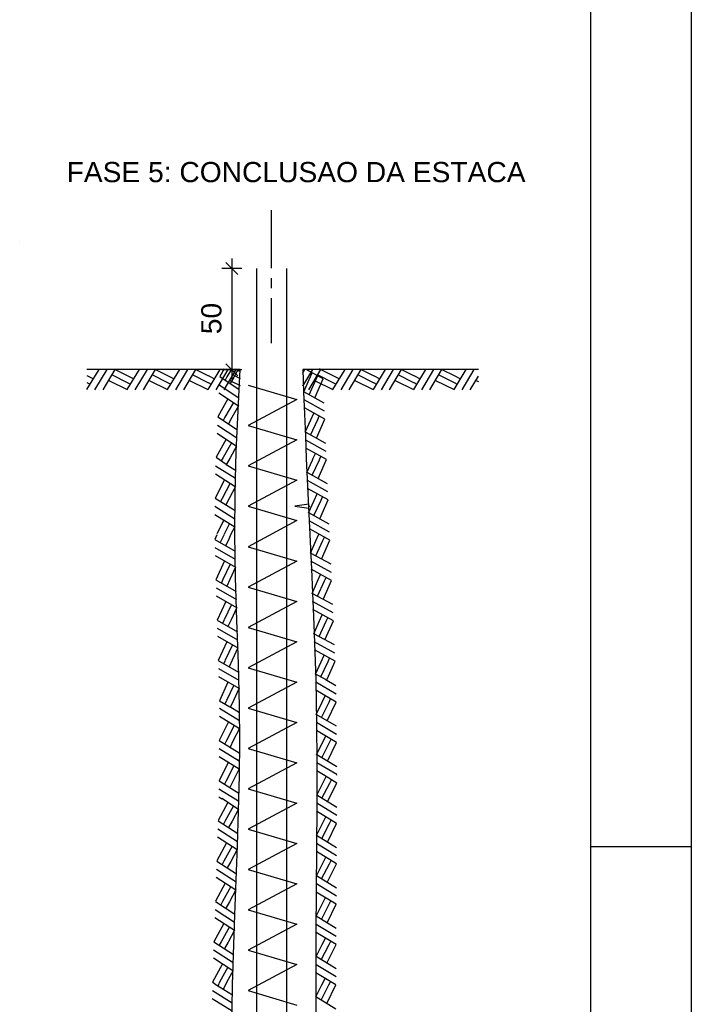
# Model space of a CAD drawing. Header units: millimetres. Extents: x 10 to 1250, y -62 to 528.
# Tile 64 of 256: x 153.66 to 160.32, y 32.02 to 41.78. Entities that reach past the tile are written whole.
import ezdxf

# ---------------------------------------------------------------- set-up
doc = ezdxf.new("R2010")
doc.units = ezdxf.units.MM
doc.header["$LTSCALE"] = 0.05
doc.layers.add('FOLHA_PADRÃO', color=7, linetype='Continuous')
doc.layers.add('Hachuras', color=1, linetype='Continuous')
doc.styles.add('PDF Arial', font='arial.ttf')

# ---------------------------------------------------------------- blocks, each defined once
blk = doc.blocks.new('A1EST. 1500')
at = {"layer": 'FOLHA_PADRÃO', "color": 1, "linetype": 'Continuous'}
for p, q in [((150, 59.4001), (150, 0)), ((149, 29.7001), (150, 29.7001))]:
    blk.add_line(p, q, dxfattribs=at)
at = {"layer": 'FOLHA_PADRÃO', "color": 6, "linetype": 'Continuous'}
blk.add_lwpolyline([(149, 58.4001), (149, 1), (1, 1), (1, 58.4001), (149, 58.4001)], dxfattribs=at)

msp = doc.modelspace()

# ---------------------------------------------------------------- linework, layer by layer
at = {"layer": 'Hachuras', "color": 1, "linetype": 'Continuous'}
for points in [[(156.1564, 39.3139), (156.1564, 39.8885)], [(153.6602, 39.5725), (153.6602, 39.5725)], [(155.8227, 39.2485), (155.7027, 39.3685)], [(155.7627, 39.4085), (155.7627, 39.3085), (155.7627, 38.6189), (155.7627, 38.3052), (155.7627, 38.2052)], [(155.8627, 39.3085), (155.7627, 39.3085), (155.6627, 39.3085)], [(156.0064, 39.3085), (156.0064, 24.0484)], [(156.3064, 39.3085), (156.3064, 24.0484)], [(156.1564, 39.1139), (156.1564, 39.2139)], [(156.1564, 38.5685), (156.1564, 39.0139)], [(155.8227, 38.2452), (155.7027, 38.3652)], [(155.7621, 31.7247), (155.7709, 32.2149), (155.7934, 32.9036), (155.8195, 33.592), (155.8306, 33.9362), (155.8386, 34.2803), (155.8422, 34.6245), (155.8402, 34.9686), (155.8293, 35.3955), (155.8135, 35.8225), (155.7988, 36.2495), (155.7911, 36.6764), (155.7946, 37.0845), (155.8069, 37.4925), (155.8252, 37.9005), (155.8464, 38.3085), (154.3264, 38.3085)], [(154.3268, 38.1093), (154.4464, 38.3081)], [(154.4064, 38.1085), (154.526, 38.3073)], [(154.4864, 38.1085), (154.606, 38.3073)], [(154.5756, 38.2565), (154.7264, 38.1793)], [(154.6064, 38.3081), (154.7264, 38.2485)], [(154.7268, 38.1093), (154.8464, 38.3081)], [(154.8064, 38.1085), (154.926, 38.3073)], [(154.8864, 38.1085), (155.006, 38.3073)], [(154.9756, 38.2565), (155.1264, 38.1793)], [(155.0064, 38.3081), (155.1264, 38.2485)], [(155.1268, 38.1093), (155.2464, 38.3081)], [(155.2064, 38.1085), (155.326, 38.3073)], [(155.2864, 38.1085), (155.406, 38.3073)], [(155.3756, 38.2565), (155.5264, 38.1793)], [(155.4064, 38.3081), (155.5264, 38.2485)], [(155.5268, 38.1093), (155.6464, 38.3081)], [(155.6064, 38.1085), (155.726, 38.3073)], [(155.6869, 38.3159), (155.6437, 38.2379)], [(155.8627, 38.3052), (155.7627, 38.3052), (155.6627, 38.3052)], [(155.6864, 38.1085), (155.806, 38.3073)], [(155.7583, 38.3126), (155.7136, 38.2346)], [(155.7756, 38.2565), (155.8464, 38.2202)], [(155.8262, 38.3094), (155.7827, 38.2314)], [(155.8064, 38.3081), (155.8464, 38.2882)], [(158.2064, 38.3085), (156.4664, 38.3085), (156.4746, 38.0877), (156.483, 37.867), (156.4918, 37.6462), (156.5011, 37.4255), (156.5268, 36.8777), (156.5534, 36.3299), (156.5773, 35.7821), (156.5948, 35.2343), (156.6021, 34.8171), (156.6048, 34.3999), (156.6042, 33.9826), (156.6015, 33.5652), (156.5948, 32.7301), (156.5948, 31.8943)], [(156.4664, 38.2767), (156.4853, 38.3081)], [(156.4664, 38.1436), (156.5649, 38.3073)], [(156.6694, 38.2157), (156.4982, 38.3097)], [(156.5253, 38.1085), (156.6449, 38.3073)], [(156.5303, 38.2102), (156.5602, 38.2754)], [(156.6145, 38.2565), (156.7653, 38.1793)], [(156.6671, 38.2952), (156.6312, 38.315)], [(156.6453, 38.3081), (156.7653, 38.2485)], [(156.7657, 38.1093), (156.8853, 38.3081)], [(156.8453, 38.1085), (156.9649, 38.3073)], [(156.9253, 38.1085), (157.0449, 38.3073)], [(157.0145, 38.2565), (157.1653, 38.1793)], [(157.0453, 38.3081), (157.1653, 38.2485)], [(157.1657, 38.1093), (157.2853, 38.3081)], [(157.2453, 38.1085), (157.3649, 38.3073)], [(157.3253, 38.1085), (157.4449, 38.3073)], [(157.4145, 38.2565), (157.5653, 38.1793)], [(157.4453, 38.3081), (157.5653, 38.2485)], [(157.5657, 38.1093), (157.6853, 38.3081)], [(157.6453, 38.1085), (157.7649, 38.3073)], [(157.7253, 38.1085), (157.8449, 38.3073)], [(157.8145, 38.2565), (157.9653, 38.1793)], [(157.8453, 38.3081), (157.9653, 38.2485)], [(157.9657, 38.1093), (158.0853, 38.3081)], [(158.0453, 38.1085), (158.1649, 38.3073)], [(154.3268, 38.2485), (154.3908, 38.2161)], [(154.3268, 38.1793), (154.3584, 38.1631)], [(154.5424, 38.2003), (154.7264, 38.1093)], [(154.7268, 38.2485), (154.7908, 38.2161)], [(154.7268, 38.1793), (154.7584, 38.1631)], [(154.9424, 38.2003), (155.1264, 38.1093)], [(155.1268, 38.2485), (155.1908, 38.2161)], [(155.1268, 38.1793), (155.1584, 38.1631)], [(155.3424, 38.2003), (155.5264, 38.1093)], [(155.5268, 38.2485), (155.5908, 38.2161)], [(155.5268, 38.1793), (155.5584, 38.1631)], [(155.6391, 38.158), (155.8321, 38.0292)], [(155.6437, 38.2375), (155.8367, 38.1087)], [(155.7136, 38.2342), (155.6959, 38.2034)], [(155.7424, 38.2003), (155.8464, 38.1488)], [(155.7827, 38.231), (155.7474, 38.1686)], [(156.4755, 38.0876), (156.5303, 38.2098)], [(156.5283, 38.0588), (156.5995, 38.2125)], [(156.5813, 38.2003), (156.7653, 38.1093)], [(156.5857, 38.0278), (156.6694, 38.2153)], [(156.5995, 38.2129), (156.6144, 38.2451)], [(156.7657, 38.2485), (156.8297, 38.2161)], [(156.7657, 38.1793), (156.7973, 38.1631)], [(156.9813, 38.2003), (157.1653, 38.1093)], [(157.1657, 38.2485), (157.2297, 38.2161)], [(157.1657, 38.1793), (157.1973, 38.1631)], [(157.3813, 38.2003), (157.5653, 38.1093)], [(157.5657, 38.2485), (157.6297, 38.2161)], [(157.5657, 38.1793), (157.5973, 38.1631)], [(157.7813, 38.2003), (157.9653, 38.1093)], [(157.9657, 38.2485), (158.0297, 38.2161)], [(157.9657, 38.1793), (157.9973, 38.1631)], [(158.1253, 38.1085), (158.2064, 38.2433)], [(158.1813, 38.2003), (158.2064, 38.1879)], [(155.6354, 38.0781), (155.8284, 37.9493)], [(155.9259, 38.1526), (156.408, 38.0103), (155.9259, 37.7526), (156.408, 37.6103), (155.9259, 37.3526), (156.408, 37.2103), (155.9259, 36.9526), (156.408, 36.8103), (155.9259, 36.5526), (156.408, 36.4103), (155.9259, 36.1526), (156.408, 36.0103), (155.9259, 35.7526), (156.408, 35.6103), (155.9259, 35.3526), (156.408, 35.2103), (155.9259, 34.9526), (156.408, 34.8103), (155.9259, 34.5526), (156.408, 34.4102), (155.9259, 34.1526), (156.408, 34.0102), (155.9259, 33.7526), (156.408, 33.6102), (155.9259, 33.3526), (156.408, 33.2102), (155.9259, 32.9526), (156.408, 32.8102), (155.9259, 32.5526), (156.408, 32.4102), (155.9259, 32.1526), (156.408, 32.0102)], [(156.6796, 37.9755), (156.4763, 38.0872)], [(155.7245, 38.0179), (155.625, 37.8383)], [(155.7791, 37.9821), (155.6949, 37.835)], [(156.6828, 37.8955), (156.4794, 38.0072)], [(155.8292, 37.9489), (155.764, 37.8318)], [(156.6851, 37.816), (156.4818, 37.9277)], [(156.546, 37.8105), (156.5759, 37.8757)], [(155.625, 37.8379), (155.818, 37.7092)], [(155.6949, 37.8346), (155.6772, 37.8038)], [(155.764, 37.8314), (155.7287, 37.769)], [(156.4912, 37.6879), (156.546, 37.8101)], [(156.544, 37.6591), (156.6152, 37.8128)], [(156.6014, 37.6281), (156.6851, 37.8156)], [(156.6152, 37.8132), (156.6301, 37.8454)], [(155.6167, 37.6785), (155.8097, 37.5498)], [(155.6204, 37.7584), (155.8134, 37.6297)], [(156.6953, 37.5758), (156.492, 37.6875)], [(155.7058, 37.6183), (155.6063, 37.4387)], [(155.7604, 37.5825), (155.6762, 37.4355)], [(156.6985, 37.4959), (156.4951, 37.6076)], [(155.8105, 37.5493), (155.7453, 37.4322)], [(156.6718, 37.4322), (156.4975, 37.528)], [(156.5697, 37.4282), (156.5916, 37.476)], [(155.6063, 37.4383), (155.7077, 37.3707)], [(155.6762, 37.4351), (155.6585, 37.4043)], [(155.7453, 37.4318), (155.7106, 37.3705)], [(156.5074, 37.2882), (156.5618, 37.4106)], [(156.5602, 37.2596), (156.6309, 37.4136)], [(156.5618, 37.411), (156.5697, 37.4284)], [(156.6178, 37.2289), (156.7009, 37.4166)], [(156.6309, 37.414), (156.6389, 37.4314)], [(156.6389, 37.4309), (156.6458, 37.4457)], [(156.7008, 37.417), (156.6718, 37.4328)], [(155.6021, 37.3527), (155.7989, 37.2299)], [(155.7076, 37.3678), (155.801, 37.3095)], [(155.7105, 37.3677), (155.7099, 37.3666)], [(156.7119, 37.1768), (156.5082, 37.2878)], [(155.6917, 37.2153), (155.5977, 37.0328)], [(155.6008, 37.2728), (155.7976, 37.15)], [(155.7473, 37.1812), (155.6677, 37.0316)], [(156.7153, 37.0969), (156.5116, 37.2079)], [(155.7984, 37.1495), (155.7369, 37.0305)], [(156.7179, 37.0173), (156.5142, 37.1283)], [(155.5977, 37.0324), (155.7945, 36.9096)], [(155.6677, 37.0312), (155.651, 36.9999)], [(155.7369, 37.0301), (155.7034, 36.9667)], [(156.5245, 36.8886), (156.5789, 37.011)], [(156.5773, 36.86), (156.648, 37.0139)], [(156.5789, 37.0114), (156.6085, 37.0767)], [(156.6349, 36.8292), (156.718, 37.0169)], [(156.648, 37.0143), (156.6628, 37.0466)], [(155.5956, 36.9528), (155.7924, 36.83)], [(156.729, 36.7772), (156.5253, 36.8882)], [(156.5276, 36.9541), (156.5376, 36.9541)], [(155.5943, 36.8728), (155.7911, 36.75)], [(155.6852, 36.8153), (155.6151, 36.6793)], [(156.7324, 36.6973), (156.5287, 36.8083)], [(155.7408, 36.7812), (155.6859, 36.6781)], [(155.7919, 36.7496), (155.7544, 36.677)], [(156.735, 36.6177), (156.5313, 36.7287)], [(155.6152, 36.6714), (155.5934, 36.6239)], [(155.5934, 36.6235), (155.7955, 36.5096)], [(155.6634, 36.6255), (155.6481, 36.5934)], [(155.686, 36.6734), (155.6633, 36.6259)], [(155.7325, 36.6275), (155.702, 36.5626)], [(155.7544, 36.6754), (155.7325, 36.6279)], [(156.5416, 36.4889), (156.596, 36.6114)], [(156.5944, 36.4603), (156.6651, 36.6143)], [(156.596, 36.6118), (156.6256, 36.6771)], [(156.652, 36.4296), (156.7351, 36.6173)], [(156.6651, 36.6147), (156.6799, 36.647)], [(155.5949, 36.5439), (155.797, 36.4301)], [(155.5972, 36.4639), (155.7993, 36.3501)], [(155.6905, 36.4106), (155.6049, 36.2241)], [(156.7461, 36.3776), (156.5424, 36.4886)], [(156.7495, 36.2976), (156.5458, 36.4086)], [(155.7477, 36.379), (155.6748, 36.2261)], [(155.8001, 36.3497), (155.744, 36.2281)], [(156.7521, 36.2181), (156.5484, 36.3291)], [(155.6049, 36.2237), (155.807, 36.1098)], [(155.6748, 36.2257), (155.6596, 36.1936)], [(155.744, 36.2277), (155.7135, 36.1627)], [(156.5587, 36.0893), (156.6131, 36.2117)], [(156.6115, 36.0607), (156.6822, 36.2147)], [(156.6131, 36.2121), (156.6427, 36.2774)], [(156.6691, 36.0299), (156.7521, 36.2177)], [(156.6822, 36.2151), (156.697, 36.2473)], [(155.6064, 36.1441), (155.8085, 36.0302)], [(155.6087, 36.0641), (155.8108, 35.9503)], [(155.702, 36.0108), (155.6164, 35.8242)], [(156.7632, 35.9779), (156.5595, 36.0889)], [(156.7666, 35.898), (156.5629, 36.009)], [(155.7592, 35.9792), (155.6863, 35.8262)], [(155.8116, 35.9499), (155.7555, 35.8282)], [(156.7692, 35.8184), (156.5655, 35.9294)], [(155.6164, 35.8238), (155.8185, 35.71)], [(155.6863, 35.8258), (155.671, 35.7938)], [(155.7555, 35.8278), (155.725, 35.7629)], [(156.5758, 35.6896), (156.6302, 35.8121)], [(156.6286, 35.6611), (156.6993, 35.815)], [(156.6302, 35.8125), (156.6598, 35.8778)], [(156.6862, 35.6303), (156.7692, 35.818)], [(156.6993, 35.8154), (156.7141, 35.8477)], [(155.6179, 35.7442), (155.82, 35.6304)], [(155.6202, 35.6643), (155.8223, 35.5504)], [(156.7803, 35.5783), (156.5766, 35.6893)], [(155.7135, 35.6109), (155.6278, 35.4244)], [(155.7707, 35.5793), (155.6978, 35.4264)], [(155.8231, 35.55), (155.767, 35.4284)], [(156.7837, 35.4984), (156.58, 35.6094)], [(156.7863, 35.4188), (156.5826, 35.5298)], [(155.6279, 35.424), (155.83, 35.3101)], [(155.6978, 35.426), (155.6825, 35.3939)], [(155.767, 35.428), (155.7364, 35.3631)], [(156.6472, 35.4128), (156.6769, 35.4782)], [(156.7164, 35.4158), (156.7312, 35.4481)], [(155.6293, 35.3444), (155.8315, 35.2305)], [(156.5928, 35.29), (156.6473, 35.4124)], [(156.6457, 35.2614), (156.7164, 35.4154)], [(156.707, 35.2391), (156.7863, 35.4184)], [(155.6316, 35.2644), (155.8338, 35.1506)], [(156.6879, 35.2383), (156.5937, 35.2896)], [(156.7955, 35.1722), (156.688, 35.2353)], [(156.7031, 35.2272), (156.7071, 35.2355)], [(155.725, 35.2111), (155.6393, 35.0245)], [(155.7821, 35.1795), (155.7093, 35.0266)], [(155.8346, 35.1502), (155.7785, 35.0285)], [(156.7964, 35.0922), (156.5963, 35.2097)], [(156.7964, 35.0126), (156.5963, 35.13)], [(156.6572, 35.0111), (156.6889, 35.0754)], [(156.7264, 35.0118), (156.7423, 35.0436)], [(155.6393, 35.0241), (155.7429, 34.9658)], [(155.6401, 34.9517), (155.838, 34.8307)], [(155.7093, 35.0262), (155.694, 34.9941)], [(155.7429, 34.9693), (155.8394, 34.9103)], [(155.7492, 34.9693), (155.7478, 34.9665)], [(155.7785, 35.0281), (155.7492, 34.966)], [(156.5989, 34.8901), (156.6572, 35.0107)], [(156.6508, 34.8598), (156.7264, 35.0114)], [(156.7074, 34.8272), (156.7964, 35.0122)], [(155.6395, 34.8717), (155.8375, 34.7507)], [(156.7998, 34.7722), (156.5997, 34.8897)], [(155.7309, 34.8151), (155.6386, 34.6317)], [(155.7869, 34.7815), (155.7086, 34.6312)], [(155.8383, 34.7503), (155.7778, 34.6307)], [(156.8006, 34.6922), (156.6006, 34.8097)], [(156.8007, 34.6126), (156.6006, 34.7301)], [(156.6615, 34.6111), (156.6932, 34.6755)], [(156.7307, 34.6119), (156.7465, 34.6436)], [(155.6372, 34.5517), (155.8352, 34.4307)], [(155.6386, 34.6313), (155.8366, 34.5103)], [(155.7086, 34.6308), (155.6922, 34.5993)], [(155.7778, 34.6303), (155.745, 34.5666)], [(156.6032, 34.4901), (156.6615, 34.6107)], [(156.6551, 34.4598), (156.7307, 34.6115)], [(156.7117, 34.4272), (156.8007, 34.6122)], [(155.6367, 34.4717), (155.8346, 34.3507)], [(156.8041, 34.3722), (156.604, 34.4897)], [(155.7281, 34.4151), (155.6358, 34.2317)], [(155.784, 34.3815), (155.7058, 34.2312)], [(155.8354, 34.3503), (155.775, 34.2307)], [(156.8035, 34.2931), (156.6048, 34.4097)], [(156.6704, 34.2917), (156.6049, 34.3301)], [(156.6646, 34.2102), (156.6972, 34.2741)], [(156.8038, 34.2097), (156.6704, 34.2907)], [(156.8049, 34.2892), (156.8035, 34.2901)], [(155.6358, 34.2313), (155.8337, 34.1103)], [(155.7058, 34.2308), (155.6893, 34.1993)], [(155.775, 34.2303), (155.7421, 34.1666)], [(156.6045, 34.0901), (156.6646, 34.2098)], [(156.6559, 34.0591), (156.7338, 34.2095)], [(156.712, 34.0256), (156.8038, 34.2093)], [(156.7338, 34.2099), (156.7501, 34.2415)], [(155.6338, 34.0717), (155.6625, 34.0542)], [(155.6344, 34.1517), (155.7955, 34.0533)], [(155.6626, 34.0588), (155.829, 33.9508)], [(156.8036, 33.9692), (156.6053, 34.0897)], [(155.7242, 34.018), (155.627, 33.8372)], [(155.7793, 33.9829), (155.697, 33.8348)], [(155.7955, 34.0543), (155.8317, 34.0308)], [(156.8032, 33.8892), (156.6049, 34.0097)], [(155.8298, 33.9504), (155.7661, 33.8325)], [(156.8021, 33.8097), (156.6038, 33.9301)], [(156.6629, 33.8102), (156.6956, 33.8741)], [(155.627, 33.8368), (155.8216, 33.7105)], [(155.6969, 33.8344), (155.6797, 33.8034)], [(155.7661, 33.8321), (155.7315, 33.7692)], [(156.6028, 33.6901), (156.6629, 33.8098)], [(156.6543, 33.6591), (156.7321, 33.8095)], [(156.7103, 33.6256), (156.8021, 33.8093)], [(156.7321, 33.8099), (156.7484, 33.8415)], [(155.6207, 33.6774), (155.8153, 33.551)], [(155.6235, 33.7573), (155.8181, 33.631)], [(156.8019, 33.5692), (156.6036, 33.6897)], [(155.7106, 33.6183), (155.6133, 33.4375)], [(155.7656, 33.5832), (155.6833, 33.4351)], [(156.8015, 33.4892), (156.6032, 33.6097)], [(155.8161, 33.5506), (155.7525, 33.4327)], [(156.8004, 33.4097), (156.6021, 33.5301)], [(156.6612, 33.4102), (156.6939, 33.4741)], [(155.6133, 33.4371), (155.8079, 33.3107)], [(155.6833, 33.4347), (155.666, 33.4037)], [(155.7525, 33.4323), (155.7179, 33.3695)], [(156.6011, 33.2901), (156.6612, 33.4098)], [(156.6526, 33.2591), (156.7304, 33.4096)], [(156.7086, 33.2256), (156.8004, 33.4093)], [(156.7304, 33.41), (156.7467, 33.4415)], [(155.6071, 33.2776), (155.8017, 33.1513)], [(155.6098, 33.3575), (155.8044, 33.2312)], [(156.8002, 33.1693), (156.6019, 33.2897)], [(155.6969, 33.2185), (155.5997, 33.0377)], [(155.752, 33.1834), (155.6697, 33.0353)], [(156.7999, 33.0893), (156.6016, 33.2097)], [(155.8025, 33.1508), (155.7388, 33.0329)], [(156.7987, 33.0097), (156.6004, 33.1301)], [(155.5997, 33.0373), (155.7943, 32.911)], [(155.6696, 33.0349), (155.6524, 33.0039)], [(155.7388, 33.0325), (155.7042, 32.9697)], [(156.5994, 32.8901), (156.6595, 33.0098)], [(156.6509, 32.8591), (156.7287, 33.0096)], [(156.6595, 33.0102), (156.6922, 33.0741)], [(156.7069, 32.8256), (156.7987, 33.0093)], [(156.7287, 33.01), (156.7451, 33.0415)], [(155.5962, 32.9578), (155.7908, 32.8315)], [(156.7985, 32.7693), (156.6002, 32.8897)], [(155.6833, 32.8187), (155.586, 32.6379)], [(155.5934, 32.8778), (155.788, 32.7515)], [(156.7982, 32.6893), (156.5999, 32.8097)], [(155.7383, 32.7836), (155.656, 32.6355)], [(155.7888, 32.7511), (155.7252, 32.6332)], [(156.797, 32.6097), (156.5987, 32.7301)], [(155.586, 32.6375), (155.7806, 32.5112)], [(155.656, 32.6351), (155.6387, 32.6041)], [(155.7251, 32.6328), (155.6906, 32.5699)], [(156.5977, 32.4901), (156.6578, 32.6098)], [(156.6492, 32.4591), (156.727, 32.6096)], [(156.6578, 32.6102), (156.6905, 32.6741)], [(156.7053, 32.4256), (156.797, 32.6093)], [(156.727, 32.61), (156.7434, 32.6415)], [(155.5825, 32.558), (155.7771, 32.4317)], [(155.6696, 32.4189), (155.5724, 32.2382)], [(155.5798, 32.478), (155.7744, 32.3517)], [(156.7965, 32.2893), (156.5982, 32.4097)], [(156.7968, 32.3693), (156.5985, 32.4897)], [(155.7246, 32.3839), (155.6423, 32.2358)], [(155.7752, 32.3513), (155.7115, 32.2334)], [(156.7954, 32.2097), (156.5971, 32.3301)], [(155.5724, 32.2378), (155.5986, 32.2208)], [(155.5985, 32.217), (155.7693, 32.1114)], [(155.6335, 32.2165), (155.6253, 32.2011)], [(155.6423, 32.2354), (155.6335, 32.2196)], [(155.7028, 32.2157), (155.6779, 32.1681)], [(155.7115, 32.233), (155.7028, 32.2172)], [(156.5961, 32.0901), (156.6562, 32.2098)], [(156.6475, 32.0591), (156.7254, 32.2096)], [(156.6562, 32.2102), (156.6888, 32.2741)], [(156.7036, 32.0256), (156.7954, 32.2093)], [(156.7254, 32.21), (156.7417, 32.2415)], [(155.5702, 32.1538), (155.7675, 32.0318)], [(155.5692, 32.0738), (155.7665, 31.9518)], [(156.7951, 31.9693), (156.5968, 32.0897)]]:
    msp.add_lwpolyline(points, dxfattribs=at)
msp.add_lwpolyline([(156.3876, 36.9541), (156.5276, 36.9341), (156.5276, 36.9741)], close=True, dxfattribs=at)

# ---------------------------------------------------------------- block references
msp.add_blockref('A1EST. 1500', (10.3174, 3.8801))

# ---------------------------------------------------------------- texts
at = {"layer": 'Hachuras', "color": 1, "linetype": 'Continuous', "insert": (154.1253, 40.1622), "char_height": 0.200035, "attachment_point": 7, "style": 'PDF Arial'}
msp.add_mtext('FASE 5: CONCLUSAO DA ESTACA', dxfattribs=at)
at = {"layer": 'Hachuras', "color": 1, "linetype": 'Continuous', "insert": (155.6627, 38.6581), "char_height": 0.20004, "attachment_point": 7, "rotation": 90, "style": 'PDF Arial'}
msp.add_mtext('50', dxfattribs=at)

doc.saveas('drawing.dxf')
